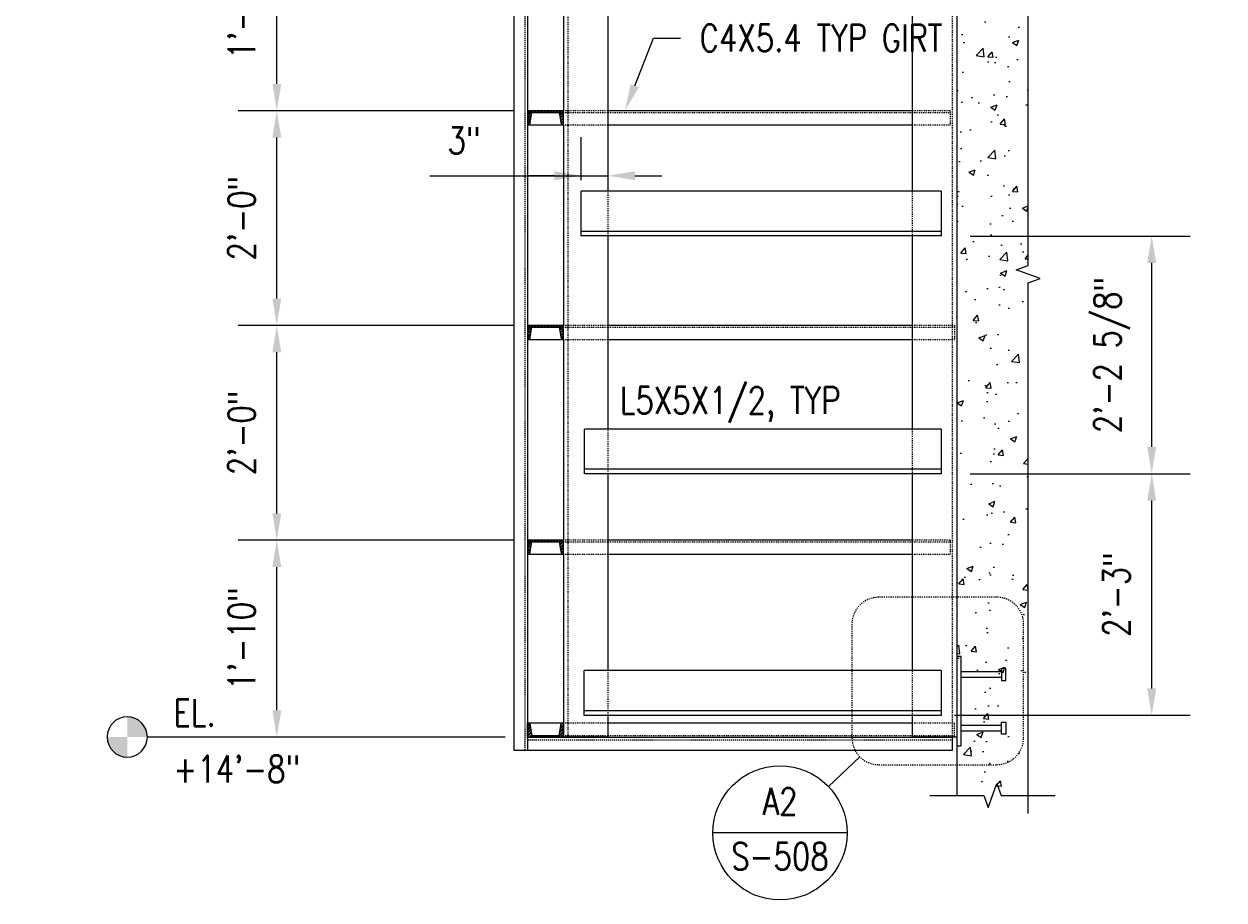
# Model space of a CAD drawing. Header units: inches. Extents: x -241 to 2916, y 110 to 330.
# Tile 38 of 40: x 2155 to 2290, y 110 to 208. Entities that reach past the tile are written whole.
import ezdxf
from ezdxf import colors
from ezdxf.entities.mleader import LeaderData, LeaderLine
from ezdxf.enums import TextEntityAlignment as Align
from ezdxf.math import Vec2, Vec3

# ---------------------------------------------------------------- set-up
doc = ezdxf.new("R2010")
doc.units = ezdxf.units.IN
doc.header["$MEASUREMENT"] = 0
for name, pattern in [('Dash', [0.25, 0.125, -0.125]), ('Dash - 1_16_', [0.1875, 0.125, -0.0625]), ('Hidden 3_32_', [0.140625, 0.09375, -0.046875])]:
    doc.linetypes.add(name, pattern=pattern)
doc.layers.get('Defpoints').update_dxf_attribs({"color": 243})
for name, color, linetype in [('A-WALL-PATT', 8, 'Continuous'), ('S-ANNO-DIMS', 1, 'Continuous'), ('S-ANNO-NOTE', 2, 'Continuous'), ('S-ANNO-TEXT', 2, 'Continuous'), ('S-BEAM', 10, 'Continuous'), ('S-BEAM-HDLN', 1, 'Dash'), ('S-COLS', 2, 'Continuous'), ('S-COLS-HDLN', 2, 'Dash'), ('S-DETL', 90, 'Continuous'), ('S-DETL-MEDM', 3, 'Continuous'), ('S-DETL-PATT', 8, 'Continuous'), ('S-DETL-THIN', 1, 'Continuous')]:
    doc.layers.add(name, color=color, linetype=linetype)
doc.layers.add('G-ANNO-REFR', color=2, linetype='Continuous', lineweight=35)
doc.layers.add('S-ANNO-SYMB', color=2, linetype='Continuous', lineweight=25)
doc.styles.add('AEC_COMN_TITLE', font='romans.shx', dxfattribs={"width": 0.8, "height": 0.1875})
doc.styles.add('Annotative', font='romans.shx', dxfattribs={"width": 0.8, "height": 0.125})
doc.styles.add('ROMANS', font='ROMANS.shx', dxfattribs={"width": 0.8})
doc.dimstyles.new('Annotative', dxfattribs={"dimscale": 0, "dimtxt": 0.125, "dimasz": 0.125, "dimexe": 0.179688, "dimexo": 0.0625, "dimgap": 0.09, "dimtad": 1, "dimdec": 3, "dimzin": 3, "dimdsep": 46, "dimlunit": 4, "dimtxsty": 'Annotative', "dimcen": 0.09, "dimclrt": 2, "dimazin": 2, "dimtfac": 1, "dimtdec": 3, "dimtmove": 1, "dimatfit": 3, "dimfxl": 1, "dimtfill": 1, "dimfrac": 2, "dimtolj": 1, "dimtzin": 0, "dimarcsym": 0})

# ---------------------------------------------------------------- blocks, each defined once
blk = doc.blocks.new('051200_StructuralFraming-L-Angle - L5X5X1_2-1874901-CANOPY END CLOSURE')
for p, q in [((831.46, 193), (791.21, 193)), ((791.21, 192.5), (791.21, 193)), ((791.21, 189), (791.21, 192.5)), ((831.46, 193), (831.46, 192.5)), ((831.46, 192.5), (831.46, 189)), ((791.21, 188.5), (791.21, 189)), ((831.46, 188.5), (791.21, 188.5)), ((791.21, 188), (791.21, 188.5)), ((831.46, 188), (791.21, 188)), ((831.46, 189), (831.46, 188.5)), ((831.46, 188.5), (831.46, 188))]:
    blk.add_line(p, q)
blk = doc.blocks.new('051200_StructuralFraming-L-Angle - L5X5X1_2-1874904-CANOPY END CLOSURE')
for p, q in [((831.46, 139.42), (791.52, 139.42)), ((791.52, 138.92), (791.52, 139.42)), ((791.52, 135.42), (791.52, 138.92)), ((831.46, 139.42), (831.46, 138.92)), ((831.46, 138.92), (831.46, 135.42)), ((791.52, 134.92), (791.52, 135.42)), ((831.46, 134.92), (791.52, 134.92)), ((791.52, 134.42), (791.52, 134.92)), ((831.46, 134.42), (791.52, 134.42)), ((831.46, 135.42), (831.46, 134.92)), ((831.46, 134.92), (831.46, 134.42))]:
    blk.add_line(p, q)
blk = doc.blocks.new('051200_StructuralFraming-L-Angle - L5X5X1_2-1874903-CANOPY END CLOSURE')
for p, q in [((831.46, 166.42), (791.58, 166.42)), ((791.58, 165.92), (791.58, 166.42)), ((791.58, 162.42), (791.58, 165.92)), ((831.46, 166.42), (831.46, 165.92)), ((831.46, 165.92), (831.46, 162.42)), ((791.58, 161.92), (791.58, 162.42)), ((831.46, 162.42), (831.46, 161.92)), ((831.46, 161.92), (791.58, 161.92)), ((791.58, 161.42), (791.58, 161.92)), ((831.46, 161.42), (791.58, 161.42)), ((831.46, 161.92), (831.46, 161.42))]:
    blk.add_line(p, q)
blk = doc.blocks.new('051200_Column-L-Angle - L5X5X1_2-1711369-CANOPY END CLOSURE')
at = {"layer": 'S-COLS'}
for p, q in [((832.21, 223), (831.28, 223)), ((832.71, 223), (832.21, 223)), ((833.21, 223), (832.71, 223)), ((828.21, 218.89), (828.21, 193)), ((828.21, 188), (828.21, 166.42)), ((828.21, 161.42), (828.21, 139.42)), ((828.21, 134.42), (828.21, 132)), ((828.71, 132), (828.21, 132)), ((832.21, 132), (828.71, 132)), ((832.71, 132), (832.21, 132)), ((833.21, 132), (832.71, 132))]:
    blk.add_line(p, q, dxfattribs=at)
at = {"layer": 'S-COLS', "linetype": 'Hidden 3_32_'}
blk.add_line((832.71, 223), (832.71, 132), dxfattribs=at)
at = {"layer": 'S-COLS-HDLN'}
for p, q in [((828.21, 223), (828.21, 218.9)), ((828.71, 223), (828.21, 223)), ((831.28, 223), (828.71, 223)), ((828.21, 193), (828.21, 188.5)), ((828.21, 188.5), (828.21, 188)), ((828.21, 166.42), (828.21, 161.92)), ((828.21, 161.92), (828.21, 161.42)), ((828.21, 139.42), (828.21, 134.92)), ((828.21, 134.92), (828.21, 134.42))]:
    blk.add_line(p, q, dxfattribs=at)
blk = doc.blocks.new('051200_Column-L-Angle - L5X5X1_2-1695943-CANOPY END CLOSURE')
at = {"layer": 'S-COLS'}
for p, q in [((789.71, 221.5), (789.21, 221.5)), ((790.21, 221.5), (789.71, 221.5)), ((791.29, 221.5), (790.21, 221.5)), ((789.21, 221.42), (789.21, 202)), ((794.21, 193), (794.21, 218.19)), ((789.21, 200.42), (789.21, 178)), ((794.21, 166.42), (794.21, 188)), ((789.21, 176.42), (789.21, 154)), ((794.21, 139.42), (794.21, 161.42)), ((789.21, 152.42), (789.21, 133.58)), ((794.21, 132), (794.21, 134.42)), ((789.71, 132), (789.21, 132)), ((790.21, 132), (789.71, 132)), ((793.71, 132), (790.21, 132)), ((794.21, 132), (793.71, 132))]:
    blk.add_line(p, q, dxfattribs=at)
at = {"layer": 'S-COLS', "linetype": 'Hidden 3_32_'}
blk.add_line((789.71, 221.5), (789.71, 132), dxfattribs=at)
at = {"layer": 'S-COLS-HDLN'}
for p, q in [((793.71, 221.5), (791.29, 221.5)), ((794.21, 221.5), (793.71, 221.5)), ((794.21, 218.19), (794.21, 221.5)), ((794.21, 188.5), (794.21, 193)), ((794.21, 188), (794.21, 188.5)), ((794.21, 161.92), (794.21, 166.42)), ((794.21, 161.42), (794.21, 161.92)), ((794.21, 134.92), (794.21, 139.42)), ((794.21, 134.42), (794.21, 134.92))]:
    blk.add_line(p, q, dxfattribs=at)
blk = doc.blocks.new('*D85')
at = {"layer": 'Defpoints', "color": 0, "transparency": 16777216}
for p in [(2183.6, 150.66), (2211.65, 150.66), (2190.52, 128.66)]:
    blk.add_point(p, dxfattribs=at)
at = {"layer": 'S-ANNO-DIMS', "color": 0, "lineweight": -2, "transparency": 16777216}
for p, q in [((2210.15, 150.66), (2179.29, 150.66)), ((2183.6, 131.66), (2183.6, 147.66)), ((2189.02, 128.66), (2179.29, 128.66))]:
    blk.add_line(p, q, dxfattribs=at)
at = {"layer": 'S-ANNO-DIMS', "color": 0, "transparency": 16777216}
for points in [[(2183.1, 147.66), (2184.1, 147.66), (2183.6, 150.66)], [(2183.1, 131.66), (2184.1, 131.66), (2183.6, 128.66)]]:
    blk.add_solid(points, dxfattribs=at)
at = {"layer": 'S-ANNO-DIMS', "color": 2, "lineweight": -3, "transparency": 16777216, "insert": (2179.66, 139.66), "char_height": 3, "width": 15.0412, "attachment_point": 5, "rotation": 90, "style": 'Annotative'}
blk.add_mtext('\\A1;1\'-10"', dxfattribs=at)
blk = doc.blocks.new('*D86')
at = {"layer": 'Defpoints', "color": 0, "transparency": 16777216}
for p in [(2183.6, 174.66), (2211.65, 174.66), (2211.65, 150.66)]:
    blk.add_point(p, dxfattribs=at)
at = {"layer": 'S-ANNO-DIMS', "color": 0, "lineweight": -2, "transparency": 16777216}
for p, q in [((2210.15, 174.66), (2179.29, 174.66)), ((2183.6, 153.66), (2183.6, 171.66)), ((2210.15, 150.66), (2179.29, 150.66))]:
    blk.add_line(p, q, dxfattribs=at)
at = {"layer": 'S-ANNO-DIMS', "color": 0, "transparency": 16777216}
for points in [[(2183.1, 171.66), (2184.1, 171.66), (2183.6, 174.66)], [(2183.1, 153.66), (2184.1, 153.66), (2183.6, 150.66)]]:
    blk.add_solid(points, dxfattribs=at)
at = {"layer": 'S-ANNO-DIMS', "color": 2, "lineweight": -3, "transparency": 16777216, "insert": (2179.66, 162.66), "char_height": 3, "width": 12.3279, "attachment_point": 5, "rotation": 90, "style": 'Annotative'}
blk.add_mtext('\\A1;2\'-0"', dxfattribs=at)
blk = doc.blocks.new('*D69')
at = {"layer": 'Defpoints', "color": 0, "transparency": 16777216}
for p in [(2183.6, 198.66), (2211.65, 198.66), (2211.65, 174.66)]:
    blk.add_point(p, dxfattribs=at)
at = {"layer": 'S-ANNO-DIMS', "color": 0, "lineweight": -2, "transparency": 16777216}
for p, q in [((2210.15, 198.66), (2179.29, 198.66)), ((2183.6, 177.66), (2183.6, 195.66)), ((2210.15, 174.66), (2179.29, 174.66))]:
    blk.add_line(p, q, dxfattribs=at)
at = {"layer": 'S-ANNO-DIMS', "color": 0, "transparency": 16777216}
for points in [[(2183.1, 195.66), (2184.1, 195.66), (2183.6, 198.66)], [(2183.1, 177.66), (2184.1, 177.66), (2183.6, 174.66)]]:
    blk.add_solid(points, dxfattribs=at)
at = {"layer": 'S-ANNO-DIMS', "color": 2, "lineweight": -3, "transparency": 16777216, "insert": (2179.66, 186.66), "char_height": 3, "width": 12.3279, "attachment_point": 5, "rotation": 90, "style": 'Annotative'}
blk.add_mtext('\\A1;2\'-0"', dxfattribs=at)
blk = doc.blocks.new('*D70')
at = {"layer": 'Defpoints', "color": 0, "transparency": 16777216}
for p in [(2183.6, 219.66), (2211.65, 219.66), (2211.65, 198.66)]:
    blk.add_point(p, dxfattribs=at)
at = {"layer": 'S-ANNO-DIMS', "color": 0, "lineweight": -2, "transparency": 16777216}
for p, q in [((2210.15, 219.66), (2179.29, 219.66)), ((2183.6, 201.66), (2183.6, 216.66)), ((2210.15, 198.66), (2179.29, 198.66))]:
    blk.add_line(p, q, dxfattribs=at)
at = {"layer": 'S-ANNO-DIMS', "color": 0, "transparency": 16777216}
for points in [[(2183.1, 216.66), (2184.1, 216.66), (2183.6, 219.66)], [(2183.1, 201.66), (2184.1, 201.66), (2183.6, 198.66)]]:
    blk.add_solid(points, dxfattribs=at)
at = {"layer": 'S-ANNO-DIMS', "color": 2, "lineweight": -3, "transparency": 16777216, "insert": (2179.66, 209.16), "char_height": 3, "width": 12.3279, "attachment_point": 5, "rotation": 90, "style": 'Annotative'}
blk.add_mtext('\\A1;1\'-9"', dxfattribs=at)
blk = doc.blocks.new('*D71')
at = {"layer": 'Defpoints', "color": 0, "transparency": 16777216}
for p in [(2259.67, 158.09), (2281.46, 158.09), (2257.91, 131.09)]:
    blk.add_point(p, dxfattribs=at)
at = {"layer": 'S-ANNO-DIMS', "color": 0, "lineweight": -2, "transparency": 16777216}
for p, q in [((2261.17, 158.09), (2285.77, 158.09)), ((2281.46, 134.09), (2281.46, 155.09)), ((2259.41, 131.09), (2285.77, 131.09))]:
    blk.add_line(p, q, dxfattribs=at)
at = {"layer": 'S-ANNO-DIMS', "color": 0, "transparency": 16777216}
for points in [[(2280.96, 155.09), (2281.96, 155.09), (2281.46, 158.09)], [(2280.96, 134.09), (2281.96, 134.09), (2281.46, 131.09)]]:
    blk.add_solid(points, dxfattribs=at)
at = {"layer": 'S-ANNO-DIMS', "color": 2, "lineweight": -3, "transparency": 16777216, "insert": (2277.51, 144.59), "char_height": 3, "width": 12.3279, "attachment_point": 5, "rotation": 90, "style": 'Annotative'}
blk.add_mtext('\\A1;2\'-3"', dxfattribs=at)
blk = doc.blocks.new('*D72')
at = {"layer": 'Defpoints', "color": 0, "transparency": 16777216}
for p in [(2259.67, 184.66), (2281.46, 184.66), (2259.67, 158.09)]:
    blk.add_point(p, dxfattribs=at)
at = {"layer": 'S-ANNO-DIMS', "color": 0, "lineweight": -2, "transparency": 16777216}
for p, q in [((2261.17, 184.66), (2285.77, 184.66)), ((2281.46, 161.09), (2281.46, 181.66)), ((2261.17, 158.09), (2285.77, 158.09))]:
    blk.add_line(p, q, dxfattribs=at)
at = {"layer": 'S-ANNO-DIMS', "color": 0, "transparency": 16777216}
for points in [[(2280.96, 181.66), (2281.96, 181.66), (2281.46, 184.66)], [(2280.96, 161.09), (2281.96, 161.09), (2281.46, 158.09)]]:
    blk.add_solid(points, dxfattribs=at)
at = {"layer": 'S-ANNO-DIMS', "color": 2, "lineweight": -3, "transparency": 16777216, "insert": (2277.01, 171.37), "char_height": 3, "width": 29.0206, "attachment_point": 5, "rotation": 90, "style": 'Annotative'}
blk.add_mtext('\\A1;2\'-2 5/8"', dxfattribs=at)
blk = doc.blocks.new('*D51')
at = {"layer": 'Defpoints', "color": 0, "transparency": 16777216}
for p in [(2220.65, 191.4), (2217.65, 189.41), (2220.65, 189.66)]:
    blk.add_point(p, dxfattribs=at)
at = {"layer": 'S-ANNO-DIMS', "color": 0, "lineweight": -2, "transparency": 16777216}
for p, q in [((2217.65, 190.91), (2217.65, 195.71)), ((2220.65, 191.16), (2220.65, 195.71)), ((2200.73, 191.4), (2217.65, 191.4)), ((2214.65, 191.4), (2211.65, 191.4)), ((2217.65, 191.4), (2220.65, 191.4)), ((2217.65, 191.4), (2220.65, 191.4)), ((2223.65, 191.4), (2226.65, 191.4))]:
    blk.add_line(p, q, dxfattribs=at)
at = {"layer": 'S-ANNO-DIMS', "color": 0, "transparency": 16777216}
for points in [[(2214.65, 191.9), (2214.65, 190.9), (2217.65, 191.4)], [(2223.65, 191.9), (2223.65, 190.9), (2220.65, 191.4)]]:
    blk.add_solid(points, dxfattribs=at)
at = {"layer": 'S-ANNO-DIMS', "color": 2, "lineweight": -3, "transparency": 16777216, "insert": (2204.55, 195.34), "char_height": 3, "attachment_point": 5, "style": 'Annotative', "bg_fill": 3, "box_fill_scale": 1.25, "bg_fill_color": 256, "bg_fill_true_color": 13158600, "bg_fill_transparency": 0}
blk.add_mtext('\\A1;3"', dxfattribs=at)
blk = doc.blocks.new('Level Circle AEC')
at = {"layer": 'S-ANNO-SYMB', "lineweight": -3}
h = blk.add_hatch(color=256, dxfattribs=at)
edge = h.paths.add_edge_path()
edge.add_line((373.71, 0), (367.71, 0))
edge.add_arc((373.71, 0), 6, 90, 180, ccw=False)
edge.add_line((373.71, 6), (373.71, 0))
h = blk.add_hatch(color=256, dxfattribs=at)
edge = h.paths.add_edge_path()
edge.add_line((373.71, -6), (373.71, 0))
edge.add_line((373.71, 0), (379.71, 0))
edge.add_arc((373.71, 0), 6, 270, 360, ccw=False)
blk.add_circle((373.71, 0), 6, dxfattribs=at)
blk = doc.blocks.new('051200_StructuralFraming-C-Channel - C4X5_4-V15-DOOR RAIL SUPPORT 2')
at = {"lineweight": -3}
for p, q in [((753.71, 202), (753.71, 200.42)), ((757.71, 202), (753.71, 202)), ((754, 200.72), (754.18, 201.82)), ((754.18, 201.82), (757.24, 201.82)), ((757.24, 201.82), (757.41, 200.72)), ((757.71, 200.42), (757.71, 202))]:
    blk.add_line(p, q, dxfattribs=at)
for centre, start, end in [((753.71, 200.72), 270, 0), ((757.71, 200.72), 180, 270)]:
    blk.add_arc(centre, 0.296, start, end, dxfattribs=at)
blk = doc.blocks.new('Detail Callout AEC')
at = {"color": 0, "linetype": 'ByBlock', "lineweight": -3, "transparency": 16777216}
blk.add_line((0.25, 0), (-0.25, 0), dxfattribs=at)
blk.add_circle((0, 0), 0.25, dxfattribs=at)
at = {"color": 0, "linetype": 'ByBlock', "lineweight": -3, "transparency": 16777216, "style": 'AEC_COMN_TITLE'}
for tag, p in [('VIEWNUMBER', (0, 0.0508)), ('SHEETNUMBER', (0, -0.1263))]:
    blk.add_attdef(tag, text='', height=0.0938, dxfattribs=at).set_placement(p, align=Align.CENTER)

msp = doc.modelspace()

# ---------------------------------------------------------------- hatches: boundary and pattern name
at = {"layer": 'A-WALL-PATT', "lineweight": -3}
h = msp.add_hatch(dxfattribs=at)
h.set_pattern_fill('AR-CONC', color=8, style=0)
h.set_pattern_definition([(50, (1426.4457, -3.336), (7.1726, -0.62752), [0.75, -8.25]), (355, (1426.446, -3.336), (-1.387513, 7.52192), [0.6, -6.6]), (100.4514, (1427.0434, -3.3884), (5.78509, 6.8944), [0.6374, -7.01142]), (46.1842, (1426.446, -1.336), (10.67241, -1.65519), [1.125, -12.375]), (96.6356, (1427.335, -1.474), (9.34662, 9.74119), [0.9561, -10.51714]), (351.1842, (1426.446, -1.336), (9.34662, 9.74119), [0.9, -9.9]), (21, (1427.4457, -1.836), (5.96907, -4.02619), [0.75, -8.25]), (326, (1427.446, -1.836), (2.433153, 7.2515), [0.6, -6.6]), (71.4514, (1427.943, -2.172), (8.402224, 3.22531), [0.6374, -7.01142]), (37.5, (1426.4457, -3.3361), (0.1215986, 3.3289385), [0, -6.52, 0, -6.7, 0, -6.625]), (7.5, (1426.4457, -3.336), (2.630695, 3.944117), [0, -3.82, 0, -6.37, 0, -2.525]), (327.5, (1424.2157, -3.3361), (5.338224, -0.225549), [0, -2.5, 0, -7.8, 0, -10.35]), (317.5, (1423.2157, -3.336), (5.831862, 1.00105), [0, -3.25, 0, -5.18, 0, -7.35])])
h.paths.add_polyline_path([(2265.1516, 120.6209), (2266.1516, 123.6209), (2266.6516, 122.1209), (2267.6516, 122.1209), (2267.6516, 230.5639), (2259.6516, 230.5639), (2259.6516, 122.1209), (2264.6516, 122.1209)])
at = {"layer": 'S-DETL-PATT'}
h = msp.add_hatch(dxfattribs=at)
h.set_pattern_fill('STEEL', color=256, scale=2)
h.set_pattern_definition([(45, (189.4023, 20.66386), (-0.176776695, 0.176776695), []), (45, (189.4023, 20.78886), (-0.176776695, 0.176776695), [])])
h.paths.add_polyline_path([(2212.1269, 174.4799), (2215.1865, 174.4799), (2215.3607, 173.3799, 0.41421356), (2215.6567, 173.0839), (2215.6567, 174.6639), (2211.6567, 174.6639), (2211.6567, 173.0839, 0.41421356), (2211.9527, 173.3799)])
h = msp.add_hatch(dxfattribs=at)
h.set_pattern_fill('STEEL', color=256, scale=2)
h.set_pattern_definition([(45, (189.4023, -3.33614), (-0.176776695, 0.176776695), []), (45, (189.4023, -3.21114), (-0.176776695, 0.176776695), [])])
h.paths.add_polyline_path([(2212.1269, 150.4799), (2215.1865, 150.4799), (2215.3607, 149.3799, 0.41421356), (2215.6567, 149.0839), (2215.6567, 150.6639), (2211.6567, 150.6639), (2211.6567, 149.0839, 0.41421356), (2211.9527, 149.3799)])
h = msp.add_hatch(dxfattribs=at)
h.set_pattern_fill('STEEL', color=256, scale=2)
h.set_pattern_definition([(45, (523.9524, -3.33614), (-0.176776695, 0.176776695), []), (45, (523.9524, -3.21114), (-0.176776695, 0.176776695), [])])
h.paths.add_polyline_path([(2211.6516, 130.2439), (2211.6516, 128.6639), (2215.6516, 128.6639), (2215.6516, 130.2439, 0.41421356), (2215.3556, 129.9479), (2215.1814, 128.8479), (2212.1218, 128.8479), (2211.9476, 129.9479, 0.41421356)])

# ---------------------------------------------------------------- linework, layer by layer
at = {"layer": 'S-ANNO-SYMB', "lineweight": -3}
for p, q in [((2209.1516, 128.6639), (2169.1206, 128.6639)), ((2248.8088, 126.4487), (2245.3124, 123.12))]:
    msp.add_line(p, q, dxfattribs=at)
at = {"layer": 'S-ANNO-SYMB', "linetype": 'Continuous'}
for points in [[(2267.6516, 120.1209), (2267.6516, 179.4158), (2268.9931, 179.9041), (2266.3101, 180.8806), (2267.6516, 181.3689), (2267.6516, 232.5639)], [(2256.6516, 122.1209), (2262.675, 122.1209), (2263.1633, 120.7793), (2264.1399, 123.4624), (2264.6282, 122.1209), (2270.6516, 122.1209)]]:
    msp.add_lwpolyline(points, dxfattribs=at)
at = {"layer": 'S-ANNO-SYMB', "linetype": 'Dash', "lineweight": -3}
msp.add_lwpolyline([(2250.9302, 125.5701), (2264.1242, 125.5701, 0.41421356), (2267.1242, 128.5701), (2267.1242, 141.2899, 0.41421356), (2264.1242, 144.2899), (2250.9302, 144.2899, 0.41421356), (2247.9302, 141.2899), (2247.9302, 128.5701, 0.41421356)], format="xyb", close=True, dxfattribs=at)
at = {"layer": 'S-BEAM', "lineweight": -3}
msp.add_line((2259.6516, 230.5639), (2259.6516, 122.1209), dxfattribs=at)
at = {"layer": 'S-BEAM', "linetype": 'Hidden 3_32_'}
for p, q in [((2216.1496, 198.6639), (2215.6536, 198.6639)), ((2220.6496, 198.6639), (2216.1536, 198.6639)), ((2258.9102, 198.6639), (2254.6536, 198.6639)), ((2258.9102, 198.6639), (2258.9102, 197.0839)), ((2215.6536, 198.4799), (2216.1496, 198.4799)), ((2216.1536, 198.4799), (2220.6496, 198.4799)), ((2220.6536, 198.4799), (2254.6496, 198.4799)), ((2254.6536, 198.4799), (2258.9102, 198.4799)), ((2215.6536, 197.0839), (2216.1496, 197.0839)), ((2216.1536, 197.0839), (2220.6496, 197.0839)), ((2254.6536, 197.0839), (2258.9102, 197.0839)), ((2216.1496, 174.6639), (2215.6536, 174.6639)), ((2220.6496, 174.6639), (2216.1536, 174.6639)), ((2259.1496, 174.6639), (2254.6536, 174.6639)), ((2259.4125, 174.6639), (2259.1536, 174.6639)), ((2259.4125, 174.6639), (2259.4125, 173.0839)), ((2215.6536, 174.4799), (2216.1496, 174.4799)), ((2216.1536, 174.4799), (2220.6496, 174.4799)), ((2220.6536, 174.4799), (2254.6496, 174.4799)), ((2254.6536, 174.4799), (2259.1496, 174.4799)), ((2259.1536, 174.4799), (2259.4125, 174.4799)), ((2215.6536, 173.0839), (2216.1496, 173.0839)), ((2216.1536, 173.0839), (2220.6496, 173.0839)), ((2254.6536, 173.0839), (2259.1496, 173.0839)), ((2259.1536, 173.0839), (2259.4125, 173.0839)), ((2216.1496, 150.6639), (2215.6536, 150.6639)), ((2215.6536, 150.4799), (2216.1496, 150.4799)), ((2220.6496, 150.6639), (2216.1536, 150.6639)), ((2216.1536, 150.4799), (2220.6496, 150.4799)), ((2220.6536, 150.4799), (2254.6496, 150.4799)), ((2258.9043, 150.6639), (2254.6536, 150.6639)), ((2254.6536, 150.4799), (2258.9043, 150.4799)), ((2258.9043, 150.6639), (2258.9043, 149.0839)), ((2215.6536, 149.0839), (2216.1496, 149.0839)), ((2216.1536, 149.0839), (2220.6496, 149.0839)), ((2254.6536, 149.0839), (2258.9043, 149.0839)), ((2215.6536, 130.2439), (2216.1496, 130.2439)), ((2216.1536, 130.2439), (2220.6496, 130.2439)), ((2254.6536, 130.2439), (2259.1496, 130.2439)), ((2259.1536, 130.2439), (2259.3442, 130.2439)), ((2259.3442, 130.2439), (2259.3442, 128.6639)), ((2215.6536, 128.8479), (2216.1496, 128.8479)), ((2216.1536, 128.8479), (2220.6496, 128.8479)), ((2220.6536, 128.8479), (2254.6496, 128.8479)), ((2254.6536, 128.8479), (2259.1496, 128.8479)), ((2259.1536, 128.8479), (2259.3442, 128.8479))]:
    msp.add_line(p, q, dxfattribs=at)
at = {"layer": 'S-BEAM'}
for p, q in [((2254.6496, 198.6639), (2220.6536, 198.6639)), ((2211.6567, 197.0839), (2215.6465, 197.0839)), ((2220.6536, 197.0839), (2254.6496, 197.0839)), ((2254.6496, 174.6639), (2220.6536, 174.6639)), ((2211.6567, 173.0839), (2215.6465, 173.0839)), ((2220.6536, 173.0839), (2254.6496, 173.0839)), ((2254.6496, 150.6639), (2220.6536, 150.6639)), ((2211.6567, 149.0839), (2215.6465, 149.0839)), ((2220.6536, 149.0839), (2254.6496, 149.0839)), ((2211.6567, 130.2439), (2215.6465, 130.2439)), ((2220.6536, 130.2439), (2254.6496, 130.2439)), ((2220.6536, 128.6639), (2254.6496, 128.6639))]:
    msp.add_line(p, q, dxfattribs=at)
at = {"layer": 'S-BEAM-HDLN'}
for p, q in [((2215.1833, 198.4799), (2215.6496, 198.4799)), ((2215.1833, 174.4799), (2215.6496, 174.4799)), ((2215.1833, 150.4799), (2215.6496, 150.4799)), ((2215.1833, 128.8479), (2215.6496, 128.8479))]:
    msp.add_line(p, q, dxfattribs=at)
at = {"layer": 'S-DETL', "lineweight": -3}
for p, q in [((2210.1516, 127.1639), (2210.1516, 223.6353)), ((2211.6516, 223.6665), (2211.6516, 127.1639)), ((2211.6516, 128.6639), (2259.1516, 128.6639)), ((2259.1516, 127.1639), (2210.1516, 127.1639))]:
    msp.add_line(p, q, dxfattribs=at)
at = {"layer": 'S-DETL', "linetype": 'Dash - 1_16_', "lineweight": -3}
for p, q in [((2211.3276, 223.6597), (2211.3276, 127.1639)), ((2211.6516, 128.3398), (2259.1516, 128.3398))]:
    msp.add_line(p, q, dxfattribs=at)
at = {"layer": 'S-DETL-MEDM', "lineweight": -3}
for p, q in [((2260.1516, 137.6639), (2259.6516, 137.6639)), ((2260.1516, 127.6639), (2260.1516, 137.6639)), ((2260.1516, 135.9788), (2264.6634, 135.9788)), ((2265.1358, 136.3331), (2264.6634, 136.3331)), ((2264.6634, 136.3331), (2264.6634, 134.9946)), ((2265.1358, 134.9946), (2265.1358, 136.3331)), ((2260.1516, 135.3489), (2264.6634, 135.3489)), ((2264.6634, 134.9946), (2265.1358, 134.9946)), ((2264.6634, 128.9946), (2264.6634, 130.3331)), ((2264.6634, 130.3331), (2265.1358, 130.3331)), ((2265.1358, 130.3331), (2265.1358, 128.9946)), ((2260.1516, 129.9788), (2264.6634, 129.9788)), ((2260.1516, 129.3489), (2264.6634, 129.3489)), ((2265.1358, 128.9946), (2264.6634, 128.9946)), ((2259.6516, 127.6639), (2260.1516, 127.6639))]:
    msp.add_line(p, q, dxfattribs=at)
at = {"layer": 'S-DETL-MEDM'}
msp.add_line((2259.1516, 128.6639), (2259.1516, 127.1639), dxfattribs=at)

# ---------------------------------------------------------------- block references
at = {"layer": 'G-ANNO-REFR', "lineweight": -3}
ref = msp.add_blockref('Detail Callout AEC', (2239.8805, 117.9485), dxfattribs=dict(at, xscale=30, yscale=30, zscale=30))
ref.add_attrib('VIEWNUMBER', 'A2', dxfattribs={"layer": 'S-ANNO-TEXT', "color": 1, "transparency": 16777216, "height": 3.00001, "style": 'ROMANS', "width": 0.8}).set_placement((2239.8805, 119.0735), align=Align.BOTTOM_CENTER)
ref.add_attrib('SHEETNUMBER', 'S-508', dxfattribs={"layer": 'S-ANNO-TEXT', "color": 1, "transparency": 16777216, "height": 3.00001, "style": 'ROMANS', "width": 0.8}).set_placement((2239.8805, 113.821), align=Align.CENTER)
at = {"layer": 'S-ANNO-SYMB', "lineweight": -3, "xscale": -0.375, "yscale": 0.375, "zscale": 0.375}
msp.add_blockref('Level Circle AEC', (2307.0108, 128.6639), dxfattribs=at)
at = {"layer": 'S-BEAM', "lineweight": -3}
for name in ['051200_StructuralFraming-L-Angle - L5X5X1_2-1874901-CANOPY END CLOSURE', '051200_StructuralFraming-L-Angle - L5X5X1_2-1874903-CANOPY END CLOSURE', '051200_StructuralFraming-L-Angle - L5X5X1_2-1874904-CANOPY END CLOSURE']:
    msp.add_blockref(name, (1426.4457, -3.3361), dxfattribs=at)
at = {"layer": 'S-COLS-HDLN', "lineweight": -3}
for name in ['051200_Column-L-Angle - L5X5X1_2-1711369-CANOPY END CLOSURE', '051200_Column-L-Angle - L5X5X1_2-1695943-CANOPY END CLOSURE']:
    msp.add_blockref(name, (1426.4457, -3.3361), dxfattribs=at)
at = {"layer": 'S-DETL-THIN', "lineweight": -3}
for p in [(1457.9508, -27.3361), (1457.9508, -51.3361)]:
    msp.add_blockref('051200_StructuralFraming-C-Channel - C4X5_4-V15-DOOR RAIL SUPPORT 2', p, dxfattribs=at)
at = {"layer": 'S-DETL-THIN', "lineweight": -3, "xscale": -1, "rotation": 180}
msp.add_blockref('051200_StructuralFraming-C-Channel - C4X5_4-V15-DOOR RAIL SUPPORT 2', (1457.9457, 330.6639), dxfattribs=at)

# ---------------------------------------------------------------- texts
at = {"layer": 'S-ANNO-NOTE', "lineweight": -3, "char_height": 3, "attachment_point": 1, "line_spacing_factor": 0.981704, "style": 'Annotative'}
for s, insert, width in [('\\pxt3.2,6.4,9.6,12.8,16,19.2,22.4,25.6,28.8,32,35.2,38.4,41.6,44.8,48,51.2,54.4,57.6,60.8,64,67.2,70.4,73.6,76.8,80,83.2,86.4,89.6,92.8,96,99.2,102.4;{L5X5X1/2, TYP}', (2221.9605, 167.7916), 29.691137), ('\\pxt3.2,6.4,9.6,12.8,16,19.2,22.4,25.6,28.8,32,35.2,38.4,41.6,44.8,48,51.2,54.4,57.6,60.8,64,67.2,70.4,73.6,76.8,80,83.2,86.4,89.6,92.8,96,99.2,102.4;{EL.}', (2172.0237, 132.8852), 5.548346), ('\\pxt3.2,6.4,9.6,12.8,16,19.2,22.4,25.6,28.8,32,35.2,38.4,41.6,44.8,48,51.2,54.4,57.6,60.8,64,67.2,70.4,73.6,76.8,80,83.2,86.4,89.6,92.8,96,99.2,102.4;+14\'-8"', (2172.0237, 126.591), 16.40315)]:
    msp.add_mtext(s, dxfattribs=dict(at, insert=insert, width=width))

# ---------------------------------------------------------------- dimensions: what is measured, and where the dimension line sits
at = {"layer": 'S-ANNO-DIMS', "lineweight": -3}
for base, p1, p2, picture, middle in [((2183.6017, 219.6639), (2211.6516, 198.6639), (2211.6516, 219.6639), '*D70', (2179.656, 209.1639)), ((2183.6017, 198.6639), (2211.6516, 174.6639), (2211.6516, 198.6639), '*D69', (2179.656, 186.6639)), ((2281.4603, 184.6639), (2259.6683, 158.0857), (2259.6683, 184.6639), '*D72', (2277.0146, 171.3748)), ((2183.6017, 174.6639), (2211.6516, 150.6639), (2211.6516, 174.6639), '*D86', (2179.656, 162.6639)), ((2281.4603, 158.0857), (2257.9073, 131.0857), (2259.6683, 158.0857), '*D71', (2277.5146, 144.5857)), ((2183.6017, 150.6639), (2190.5218, 128.6639), (2211.6516, 150.6639), '*D85', (2179.656, 139.6639))]:
    dim = msp.add_linear_dim(base=base, p1=p1, p2=p2, angle=90, dimstyle='Annotative', override={"dimpost": '\\X', "dimtfill": 0}, dxfattribs=at)
    dim.commit()
    dim.dimension.update_dxf_attribs({"geometry": picture, "text_midpoint": middle})

# ---------------------------------------------------------------- leaders
at = {"layer": 'S-ANNO-NOTE', "lineweight": -3}
ml = msp.add_multileader_mtext('Standard', dxfattribs=at)
ml.set_content('\\A1;C4X5.4 TYP GIRT', color=256, style='Annotative')
ml.set_leader_properties(color=1, linetype='ByLayer', lineweight=-1)
ml.build(insert=Vec2(0, 0))
ml.multileader.update_dxf_attribs({"text_right_attachment_type": 3, "dogleg_length": 0.125, "arrow_head_size": 3, "scale": 24})
ctx = ml.context
ctx.base_point, ctx.scale, ctx.char_height, ctx.arrow_head_size, ctx.landing_gap_size, ctx.plane_origin = Vec3(2228.7344, 206.7833), 24, 3, 3, 2.16, Vec3(2301.4733, 174.8733)
ctx.right_attachment = 3
notes = []
notes.append((ctx, [(1, (1, 1, 0), (2225.7344, 206.7833), (1, 0), 3, [(0, [(2222.5327, 198.6639)], 0, [])])]))
ctx.mtext.insert, ctx.mtext.width, ctx.mtext.flow_direction = Vec3(2230.8944, 208.2833), 17.392489, 5
ml = msp.add_multileader_mtext('Standard', dxfattribs=at)
ml.set_content('W10X54', color=256, style='Annotative')
ml.set_leader_properties(color=1, linetype='ByLayer', lineweight=-1)
ml.build(insert=Vec2(0, 0))
ml.multileader.update_dxf_attribs({"text_right_attachment_type": 3, "dogleg_length": 0.125, "arrow_head_size": 3, "scale": 24})
ctx = ml.context
ctx.base_point, ctx.scale, ctx.char_height, ctx.arrow_head_size, ctx.landing_gap_size, ctx.plane_origin = Vec3(1867.8831, 131.2979), 24, 3, 3, 2.16, Vec3(1907.8785, 175.3011)
ctx.right_attachment = 3
notes.append((ctx, [(0, (1, 1, 0), (1888.9174, 131.2979), (-1, 0), 3, [(0, [(1908.5191, 178.945)], 0, [])])]))
ctx.mtext.insert, ctx.mtext.width, ctx.mtext.flow_direction = Vec3(1870.0431, 132.7979), 13.714286, 5
ml = msp.add_multileader_mtext('Standard', dxfattribs=at)
ml.set_content('PILASTER BEYOND', color=256, style='Annotative')
ml.set_leader_properties(color=1, linetype='ByLayer', lineweight=-1)
ml.build(insert=Vec2(0, 0))
ml.multileader.update_dxf_attribs({"text_right_attachment_type": 3, "dogleg_length": 0.125, "arrow_head_size": 3, "scale": 24})
ctx = ml.context
ctx.base_point, ctx.scale, ctx.char_height, ctx.arrow_head_size, ctx.landing_gap_size, ctx.plane_origin = Vec3(1988.5041, 123.373), 24, 3, 3, 2.16, Vec3(1956.005, 143.7502)
ctx.right_attachment = 3
notes.append((ctx, [(0, (1, 1, 0), (1985.5041, 123.373), (1, 0), 3, [(0, [(1970.1494, 133.274)], 0, [])])]))
ctx.mtext.insert, ctx.mtext.width, ctx.mtext.flow_direction = Vec3(1990.6641, 124.873), 21.021798, 5
at = {"layer": 'S-ANNO-TEXT', "linetype": 'Continuous'}
ml = msp.add_multileader_mtext('Standard', dxfattribs=at)
ml.set_content("{\\C256;SEE A4 ON SHEET S-204 FOR ADD'L INFO}", color=1, style='Annotative')
ml.set_leader_properties(color=1)
ml.build(insert=Vec2(0, 0))
ml.multileader.update_dxf_attribs({"text_right_attachment_type": 3, "dogleg_length": 0.125, "arrow_head_size": 1, "scale": 8})
ctx = ml.context
ctx.base_point, ctx.scale, ctx.char_height, ctx.arrow_head_size, ctx.landing_gap_size, ctx.plane_origin = Vec3(2087.257, 184.5205), 8, 1, 1, 1, Vec3(1690.1318, -238.2765)
ctx.right_attachment = 3
notes.append((ctx, [(0, (1, 1, 0), (2086.257, 184.5205), (1, 0), 1, [(0, [(2077.7312, 182.7799)], 0, [])])]))
ctx.mtext.insert, ctx.mtext.width, ctx.mtext.defined_height = Vec3(2088.257, 185.0205), 15.71707, 5.3238
ml = msp.add_multileader_mtext('Standard', dxfattribs=at)
ml.set_content('{\\C2;NEOPRENE WEATHER STRIP, TYP 2" (CONT). FASTEN W/ FLAT HEAD SOCKET CAP SCREWS @ 6" OC.}', color=1, style='Annotative')
ml.set_leader_properties(color=1)
ml.build(insert=Vec2(0, 0))
ml.multileader.update_dxf_attribs({"text_right_attachment_type": 3, "dogleg_length": 0.125, "arrow_head_size": 1, "scale": 8})
ctx = ml.context
ctx.base_point, ctx.scale, ctx.char_height, ctx.arrow_head_size, ctx.landing_gap_size, ctx.plane_origin = Vec3(2089.1152, 174.7181), 8, 1, 1, 1, Vec3(1705.851, -250.6103)
ctx.right_attachment = 3
notes.append((ctx, [(0, (1, 1, 0), (2088.1152, 174.7181), (1, 0), 1, [(0, [(2078.0545, 178.7066)], 0, [])])]))
ctx.mtext.insert, ctx.mtext.width, ctx.mtext.defined_height = Vec3(2090.1152, 175.2181), 16.706922, 5.3238
for ctx, leaders in notes:
    for number, flags, end, landing, length, lines in leaders:
        leader = LeaderData()
        leader.index, (leader.has_last_leader_line, leader.has_dogleg_vector, leader.attachment_direction) = number, flags
        leader.last_leader_point, leader.dogleg_vector, leader.dogleg_length = Vec3(end), Vec3(landing), length
        for number, points, colour, breaks in lines:
            line = LeaderLine()
            line.index, line.vertices, line.color, line.breaks = number, Vec3.list(points), colors.encode_raw_color(colour), breaks
            leader.lines.append(line)
        ctx.leaders.append(leader)

# ---------------------------------------------------------------- next in the draw order: dimensions: what is measured, and where the dimension line sits
at = {"layer": 'S-ANNO-DIMS', "lineweight": -3}
dim = msp.add_linear_dim(base=(2220.6516, 191.3955), p1=(2217.6516, 189.4139), p2=(2220.6516, 189.6619), dimstyle='Annotative', override={"dimpost": '\\X'}, dxfattribs=at)
dim.commit()
dim.dimension.update_dxf_attribs({"geometry": '*D51', "text_midpoint": (2204.5503, 191.3955), "dimtype": 160})

# ---------------------------------------------------------------- next in the draw order: hatches: boundary and pattern name
at = {"layer": 'S-DETL-PATT'}
h = msp.add_hatch(dxfattribs=at)
h.set_pattern_fill('STEEL', color=256, scale=2)
h.set_pattern_definition([(45, (189.4023, 44.66386), (-0.176776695, 0.176776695), []), (45, (189.4023, 44.78886), (-0.176776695, 0.176776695), [])])
h.paths.add_polyline_path([(2212.1269, 198.4799), (2215.1865, 198.4799), (2215.3607, 197.3799, 0.41421356), (2215.6567, 197.0839), (2215.6567, 198.6639), (2211.6567, 198.6639), (2211.6567, 197.0839, 0.41421356), (2211.9527, 197.3799)])

# ---------------------------------------------------------------- next in the draw order: block references
at = {"layer": 'S-DETL-THIN', "lineweight": -3}
msp.add_blockref('051200_StructuralFraming-C-Channel - C4X5_4-V15-DOOR RAIL SUPPORT 2', (1457.9508, -3.3361), dxfattribs=at)

# ---------------------------------------------------------------- next in the draw order: leaders
at = {"layer": 'S-ANNO-NOTE', "lineweight": -3}
ml = msp.add_multileader_mtext('Standard', dxfattribs=at)
ml.set_content('HEADER BEAM', color=256, style='Annotative')
ml.set_leader_properties(color=1, linetype='ByLayer', lineweight=-1)
ml.build(insert=Vec2(0, 0))
ml.multileader.update_dxf_attribs({"text_right_attachment_type": 3, "dogleg_length": 0.125, "arrow_head_size": 3, "scale": 24})
ctx = ml.context
ctx.base_point, ctx.scale, ctx.char_height, ctx.arrow_head_size, ctx.landing_gap_size, ctx.plane_origin = Vec3(1968.6651, 190.346), 24, 3, 3, 2.16, Vec3(1936.1661, 169.9688)
ctx.right_attachment = 3
notes = []
notes.append((ctx, [(0, (1, 1, 0), (1965.6651, 190.346), (1, 0), 3, [(0, [(1949.1494, 173.9)], 0, [])])]))
ctx.mtext.insert, ctx.mtext.width, ctx.mtext.flow_direction = Vec3(1970.8251, 191.846), 21.021798, 5
at = {"layer": 'S-ANNO-TEXT', "linetype": 'Continuous'}
ml = msp.add_multileader_mtext('Standard', dxfattribs=at)
ml.set_content('{\\C256;WT9X79}', color=1, style='Annotative')
ml.set_leader_properties(color=1)
ml.build(insert=Vec2(0, 0))
ml.multileader.update_dxf_attribs({"text_right_attachment_type": 3, "dogleg_length": 0.125, "arrow_head_size": 1, "scale": 8})
ctx = ml.context
ctx.base_point, ctx.scale, ctx.char_height, ctx.arrow_head_size, ctx.landing_gap_size, ctx.plane_origin = Vec3(2087.6383, 193.2435), 8, 1, 1, 1, Vec3(1691.346, -229.5535)
ctx.right_attachment = 3
notes.append((ctx, [(0, (1, 1, 0), (2086.6383, 193.2435), (1, 0), 1, [(0, [(2072.2312, 190.0122)], 0, [])])]))
ctx.mtext.insert, ctx.mtext.width, ctx.mtext.defined_height = Vec3(2088.6383, 193.7435), 17.253718, 5.3238
for ctx, leaders in notes:
    for number, flags, end, landing, length, lines in leaders:
        leader = LeaderData()
        leader.index, (leader.has_last_leader_line, leader.has_dogleg_vector, leader.attachment_direction) = number, flags
        leader.last_leader_point, leader.dogleg_vector, leader.dogleg_length = Vec3(end), Vec3(landing), length
        for number, points, colour, breaks in lines:
            line = LeaderLine()
            line.index, line.vertices, line.color, line.breaks = number, Vec3.list(points), colors.encode_raw_color(colour), breaks
            leader.lines.append(line)
        ctx.leaders.append(leader)

doc.saveas('drawing.dxf')
